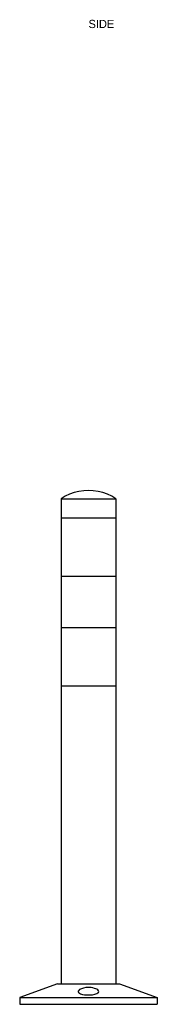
# Model space of a CAD drawing. Header units: millimetres. Extents: x -100 to 7040, y -375 to 1062.
# Tile 3 of 6: x 2700 to 2900, y -375 to 1062. Entities that reach past the tile are written whole.
import ezdxf

# ---------------------------------------------------------------- set-up
doc = ezdxf.new("R2010")
doc.units = ezdxf.units.MM
doc.layers.add('SIDE', color=7, linetype='Continuous')

msp = doc.modelspace()

# ---------------------------------------------------------------- linework, layer by layer
at = {"layer": 'SIDE'}
for points in [[(2800, 375), (2793, 374.7), (2786, 373.6), (2779.1, 371.9), (2772.5, 369.6), (2766.1, 366.6), (2760, 363)], [(2840, 363), (2833.9, 366.6), (2827.5, 369.6), (2820.9, 371.9), (2814, 373.6), (2807, 374.7), (2800, 375)], [(2760, 363), (2760.3, 363), (2761, 363), (2762.2, 363), (2764, 363), (2766.1, 363), (2768.7, 363), (2771.7, 363), (2775.1, 363), (2778.7, 363), (2782.6, 363), (2786.8, 363), (2791.1, 363), (2795.5, 363), (2800, 363)], [(2760, 363), (2760, 335)], [(2800, 363), (2804.5, 363), (2808.9, 363), (2813.2, 363), (2817.4, 363), (2821.3, 363), (2824.9, 363), (2828.3, 363), (2831.3, 363), (2833.9, 363), (2836, 363), (2837.8, 363), (2839, 363), (2839.7, 363), (2840, 363)], [(2840, 363), (2840, 335)], [(2760, 335), (2760.3, 335), (2761, 335), (2762.2, 335), (2764, 335), (2766.1, 335), (2768.7, 335), (2771.7, 335), (2775.1, 335), (2778.7, 335), (2782.6, 335), (2786.8, 335), (2791.1, 335), (2795.5, 335), (2800, 335)], [(2760, 335), (2760, 250)], [(2800, 335), (2804.5, 335), (2808.9, 335), (2813.2, 335), (2817.4, 335), (2821.3, 335), (2824.9, 335), (2828.3, 335), (2831.3, 335), (2833.9, 335), (2836, 335), (2837.8, 335), (2839, 335), (2839.7, 335), (2840, 335)], [(2840, 335), (2840, 250)], [(2760, 250), (2760.3, 250), (2761, 250), (2762.2, 250), (2764, 250), (2766.1, 250), (2768.7, 250), (2771.7, 250), (2775.1, 250), (2778.7, 250), (2782.6, 250), (2786.8, 250), (2791.1, 250), (2795.5, 250), (2800, 250)], [(2760, 250), (2760, 175)], [(2800, 250), (2804.5, 250), (2808.9, 250), (2813.2, 250), (2817.4, 250), (2821.3, 250), (2824.9, 250), (2828.3, 250), (2831.3, 250), (2833.9, 250), (2836, 250), (2837.8, 250), (2839, 250), (2839.7, 250), (2840, 250)], [(2840, 250), (2840, 175)], [(2760, 175), (2760.3, 175), (2761, 175), (2762.2, 175), (2764, 175), (2766.1, 175), (2768.7, 175), (2771.7, 175), (2775.1, 175), (2778.7, 175), (2782.6, 175), (2786.8, 175), (2791.1, 175), (2795.5, 175), (2800, 175)], [(2760, 175), (2760, 90)], [(2800, 175), (2804.5, 175), (2808.9, 175), (2813.2, 175), (2817.4, 175), (2821.3, 175), (2824.9, 175), (2828.3, 175), (2831.3, 175), (2833.9, 175), (2836, 175), (2837.8, 175), (2839, 175), (2839.7, 175), (2840, 175)], [(2840, 175), (2840, 90)], [(2760, 90), (2760.3, 90), (2761, 90), (2762.2, 90), (2764, 90), (2766.1, 90), (2768.7, 90), (2771.7, 90), (2775.1, 90), (2778.7, 90), (2782.6, 90), (2786.8, 90), (2791.1, 90), (2795.5, 90), (2800, 90)], [(2760, 90), (2760, -345)], [(2800, 90), (2804.5, 90), (2808.9, 90), (2813.2, 90), (2817.4, 90), (2821.3, 90), (2824.9, 90), (2828.3, 90), (2831.3, 90), (2833.9, 90), (2836, 90), (2837.8, 90), (2839, 90), (2839.7, 90), (2840, 90)], [(2840, 90), (2840, -345)], [(2755, -345), (2700, -365)], [(2755, -345), (2755.3, -345), (2756.1, -345), (2757.5, -345), (2759.5, -345), (2761.9, -345), (2764.8, -345), (2768.2, -345), (2771.9, -345), (2776.1, -345), (2780.5, -345), (2785.1, -345), (2790, -345), (2795, -345), (2800, -345)], [(2800, -350.5), (2797.3, -350.6), (2796.6, -350.6), (2795.9, -350.7), (2792.7, -351.3), (2789.6, -352.3), (2787.1, -353.6), (2785.4, -355.2), (2785.1, -356), (2785, -356.4)], [(2785, -356.4), (2785.5, -357.7), (2785.9, -358.3), (2786.7, -358.8), (2788.3, -359.6), (2791.3, -360.5), (2794.3, -361), (2800, -361.4)], [(2800, -345), (2805, -345), (2810, -345), (2814.9, -345), (2819.5, -345), (2823.9, -345), (2828.1, -345), (2831.8, -345), (2835.2, -345), (2838.1, -345), (2840.5, -345), (2842.5, -345), (2843.9, -345), (2844.7, -345), (2845, -345)], [(2815, -356.4), (2814.7, -355.4), (2813.4, -354), (2812.1, -353.1), (2810.7, -352.4), (2808.8, -351.7), (2806.1, -351), (2803.8, -350.7), (2800, -350.5)], [(2800, -361.4), (2805.8, -361), (2809, -360.4), (2812.1, -359.4), (2813.8, -358.4), (2814.6, -357.6), (2815, -356.4)], [(2845, -345), (2900, -365)], [(2700, -365), (2700.6, -365), (2702.5, -365), (2705.6, -365), (2709.9, -365), (2715.3, -365), (2721.8, -365), (2729.3, -365), (2737.7, -365), (2746.8, -365), (2756.6, -365), (2767, -365), (2777.7, -365), (2788.8, -365), (2800, -365)], [(2700, -365), (2700, -375)], [(2800, -365), (2811.2, -365), (2822.3, -365), (2833, -365), (2843.4, -365), (2853.2, -365), (2862.3, -365), (2870.7, -365), (2878.2, -365), (2884.7, -365), (2890.1, -365), (2894.4, -365), (2897.5, -365), (2899.4, -365), (2900, -365)], [(2900, -365), (2900, -375)], [(2700, -375), (2700.6, -375), (2702.5, -375), (2705.6, -375), (2709.9, -375), (2715.3, -375), (2721.8, -375), (2729.3, -375), (2737.7, -375), (2746.8, -375), (2756.6, -375), (2767, -375), (2777.7, -375), (2788.8, -375), (2800, -375)], [(2800, -375), (2811.2, -375), (2822.3, -375), (2833, -375), (2843.4, -375), (2853.2, -375), (2862.3, -375), (2870.7, -375), (2878.2, -375), (2884.7, -375), (2890.1, -375), (2894.4, -375), (2897.5, -375), (2899.4, -375), (2900, -375)]]:
    msp.add_lwpolyline(points, dxfattribs=at)

# ---------------------------------------------------------------- texts
msp.add_text('SIDE', height=12, dxfattribs=at).set_placement((2800, 1050))

doc.saveas('drawing.dxf')
